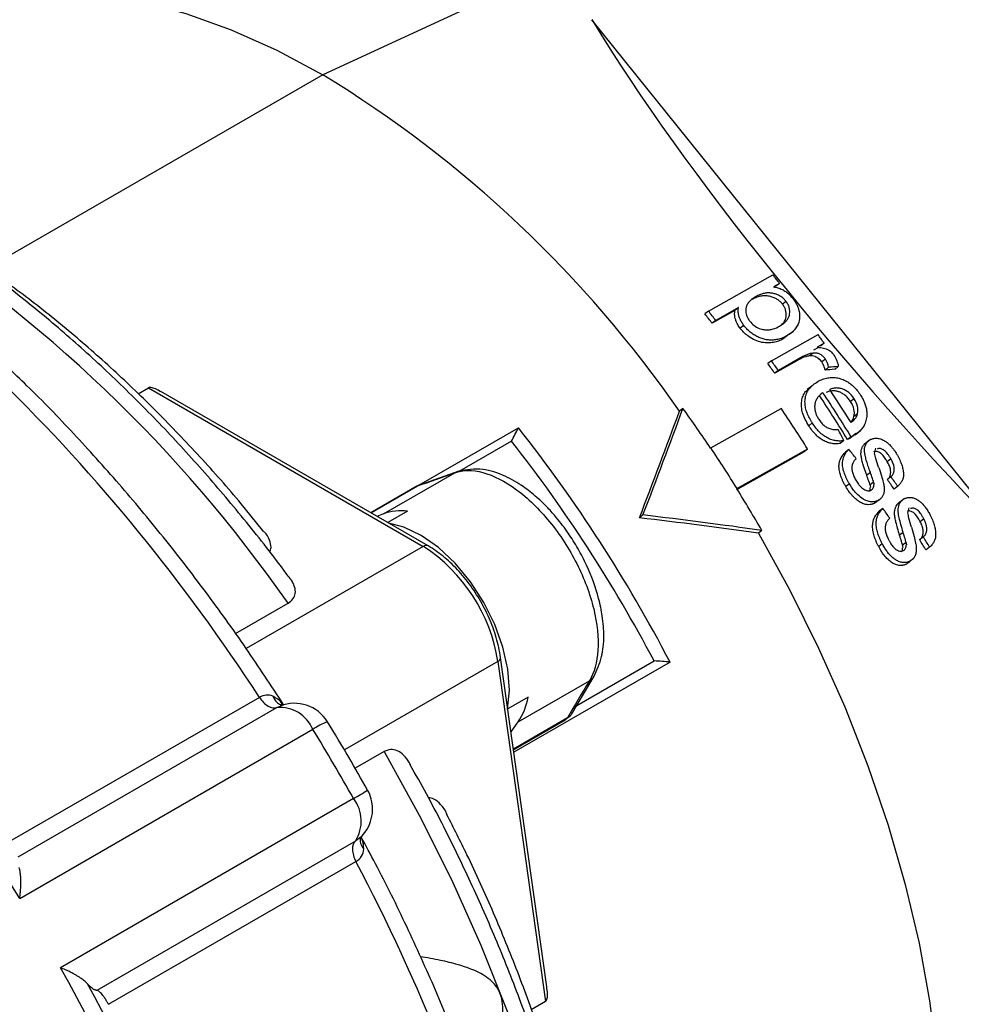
# Model space of a CAD drawing. Header units: inches. Extents: x 0 to 44.2, y 0 to 34.
# Tile 14 of 16: x 36.6 to 38.6, y 28.9 to 30.9. Entities that reach past the tile are written whole.
import ezdxf

# ---------------------------------------------------------------- set-up
doc = ezdxf.new("R2010")
doc.units = ezdxf.units.IN
doc.header["$LTSCALE"] = 4
doc.header["$MEASUREMENT"] = 0

msp = doc.modelspace()

# ---------------------------------------------------------------- linework, layer by layer
for p, q in [((37.6777, 30.9961), (37.2601, 30.8033)), ((38.6569, 29.855), (37.805, 30.9148)), ((37.2601, 30.8033), (36.5795, 30.4103)), ((38.1853, 30.3804), (38.173, 30.3735)), ((38.1853, 30.3804), (38.178, 30.3746)), ((38.1021, 30.3313), (38.0562, 30.3055)), ((38.1021, 30.3313), (38.0948, 30.3255)), ((38.1986, 30.344), (38.1914, 30.3382)), ((38.0413, 30.3243), (38.034, 30.3184)), ((38.0948, 30.3255), (38.0489, 30.2997)), ((38.0562, 30.3055), (38.0489, 30.2997)), ((38.113, 30.2952), (38.1057, 30.2894)), ((38.1688, 30.2237), (38.2632, 30.2768)), ((38.205, 30.2772), (38.1927, 30.2681)), ((38.1999, 30.2739), (38.1927, 30.2681)), ((38.205, 30.2772), (38.2133, 30.2838)), ((38.2639, 30.2508), (38.2542, 30.2454)), ((38.2757, 30.2592), (38.2614, 30.2511)), ((38.2757, 30.2592), (38.2685, 30.2534)), ((38.2321, 30.232), (38.1827, 30.2042)), ((38.2321, 30.232), (38.2249, 30.2262)), ((38.2531, 30.2391), (38.2459, 30.2334)), ((38.1688, 30.2237), (38.1616, 30.218)), ((38.2249, 30.2262), (38.1755, 30.1984)), ((38.2782, 30.227), (38.271, 30.2212)), ((38.3043, 30.212), (38.2971, 30.2062)), ((38.1827, 30.2042), (38.1755, 30.1984)), ((38.2847, 30.2105), (38.2775, 30.2048)), ((38.2497, 30.1718), (38.2414, 30.1652)), ((36.886, 30.1568), (36.907, 30.1689)), ((36.907, 30.1689), (37.4638, 29.8474)), ((37.4736, 29.8484), (36.9322, 30.161)), ((38.3364, 30.1467), (38.3292, 30.141)), ((37.9897, 30.1272), (37.9825, 30.1214)), ((38.046, 30.047), (38.1888, 30.1272)), ((38.3432, 30.1163), (38.336, 30.1105)), ((38.2515, 30.0977), (38.2444, 30.0919)), ((37.455, 29.9714), (37.6564, 30.0877)), ((38.3395, 30.0764), (38.3275, 30.066)), ((38.3348, 30.0717), (38.3304, 30.0695)), ((38.3384, 30.0738), (38.3485, 30.0819)), ((37.6425, 30.0609), (37.537, 30)), ((38.3154, 30.0618), (38.3082, 30.056)), ((38.3304, 30.0695), (38.3232, 30.0638)), ((38.3276, 30.066), (38.3232, 30.0638)), ((38.3641, 30.0597), (38.3565, 30.0536)), ((38.3691, 30.0637), (38.3644, 30.06)), ((38.0455, 30.0467), (38.046, 30.047)), ((38.2421, 30.0448), (38.0993, 29.9646)), ((38.2349, 30.0391), (38.0996, 29.963)), ((38.2421, 30.0448), (38.2349, 30.0391)), ((38.3259, 30.0441), (38.3187, 30.0383)), ((38.4108, 30.0248), (38.4036, 30.019)), ((37.3829, 29.9133), (37.5275, 29.9968)), ((37.5357, 29.9999), (37.4582, 29.9724)), ((37.5359, 29.9993), (37.5275, 29.9968)), ((38.3692, 29.9974), (38.362, 29.9916)), ((38.3268, 29.9744), (38.3195, 29.9686)), ((38.3759, 29.9779), (38.3686, 29.9721)), ((38.4109, 29.9889), (38.4037, 29.9831)), ((37.4504, 29.9692), (37.3574, 29.9155)), ((37.3575, 29.9154), (37.4522, 29.97)), ((37.4504, 29.9692), (37.4522, 29.97)), ((38.0993, 29.9646), (38.0988, 29.9642)), ((38.4247, 29.9692), (38.4174, 29.9634)), ((38.385, 29.9407), (38.3778, 29.9349)), ((38.3838, 29.9396), (38.3883, 29.9432)), ((38.3913, 29.9456), (38.3926, 29.9467)), ((38.4324, 29.9395), (38.4248, 29.9335)), ((38.4377, 29.9438), (38.4324, 29.9396)), ((37.3829, 29.9133), (37.3699, 29.9082)), ((37.432, 29.9189), (37.3917, 29.8957)), ((38.3947, 29.9243), (38.3874, 29.9185)), ((37.9086, 29.9111), (37.9014, 29.9054)), ((38.4775, 29.9032), (38.4702, 29.8974)), ((38.1496, 29.8798), (38.1425, 29.8741)), ((38.4358, 29.8758), (38.4285, 29.87)), ((38.3934, 29.8528), (38.3861, 29.847)), ((38.4415, 29.8556), (38.4342, 29.8497)), ((38.4765, 29.8664), (38.4691, 29.8606)), ((37.4638, 29.8474), (37.1052, 29.6404)), ((38.4893, 29.8461), (38.482, 29.8402)), ((38.4495, 29.8174), (38.4422, 29.8116)), ((38.4499, 29.8176), (38.456, 29.8226)), ((37.0834, 29.6708), (37.1899, 29.7323)), ((37.6145, 29.6143), (37.3039, 29.4349)), ((37.6145, 29.6143), (37.7113, 28.9252)), ((37.714, 28.9549), (37.6203, 29.6221)), ((37.9635, 29.6129), (37.6473, 29.4303)), ((37.7748, 29.5252), (37.9311, 29.6155)), ((37.6556, 29.4918), (37.8001, 29.5753)), ((37.7646, 29.508), (37.8096, 29.5847)), ((37.1318, 29.5414), (36.6306, 29.2521)), ((37.6759, 29.5417), (37.6349, 29.5181)), ((36.6433, 29.2185), (37.1672, 29.5209)), ((37.1672, 29.5209), (37.1738, 29.5235)), ((37.1738, 29.5235), (37.1775, 29.525)), ((37.7561, 29.5002), (37.6463, 29.4368)), ((37.6465, 29.4354), (37.7517, 29.4961)), ((36.6463, 29.1339), (37.24, 29.4767)), ((37.6414, 29.4717), (37.6556, 29.4918)), ((37.3844, 29.4316), (37.3256, 29.3977)), ((37.3224, 29.3364), (36.7287, 28.9936)), ((37.333, 29.2557), (37.3262, 29.2502)), ((37.336, 29.2582), (37.333, 29.2557)), ((37.3262, 29.2502), (36.8023, 28.9477)), ((36.8261, 28.9194), (37.3272, 29.2087)), ((37.7113, 28.9252), (37.6824, 28.9085))]:
    msp.add_line(p, q)
at = {"flags": 128}
for points in [[(36.3743, 30.891), (36.4122, 30.9111), (36.483, 30.94), (36.5582, 30.9601), (36.6372, 30.9714), (36.7196, 30.9738), (36.8051, 30.9672), (36.893, 30.9517), (36.983, 30.9274), (37.0745, 30.8944), (37.1671, 30.853), (37.2601, 30.8033)], [(38.0413, 30.3243), (38.1145, 30.3654), (38.1717, 30.3975)], [(37.6342, 29.5176), (37.638, 29.556), (37.6349, 29.5985), (37.6249, 29.6435), (37.6086, 29.6891), (37.5864, 29.7338), (37.5594, 29.7756), (37.5283, 29.8132), (37.4946, 29.845), (37.4595, 29.8698), (37.4242, 29.8866), (37.394, 29.8943)], [(38.1425, 29.8741), (38.2061, 29.7589), (38.2645, 29.6414), (38.3173, 29.5223), (38.3643, 29.4024), (38.4052, 29.2822), (38.4397, 29.1624), (38.4678, 29.0436), (38.4892, 28.9266), (38.5038, 28.812), (38.5115, 28.7004), (38.5123, 28.5924), (38.5061, 28.4887), (38.4931, 28.3897), (38.4733, 28.2961), (38.4468, 28.2083), (38.4137, 28.1269), (38.3743, 28.0523), (38.3287, 27.9848), (38.2772, 27.925), (38.22, 27.8731), (38.1576, 27.8293), (38.1458, 27.8223)], [(37.7561, 29.5002), (37.7521, 29.4964), (37.7517, 29.4961)], [(37.3844, 29.4316), (37.4553, 29.303), (37.5207, 29.1721), (37.5802, 29.0395), (37.6337, 28.9058), (37.6807, 28.7718), (37.7211, 28.638), (37.7547, 28.5051), (37.7813, 28.3738), (37.8008, 28.2448), (37.8131, 28.1186), (37.8181, 27.996), (37.8158, 27.8774), (37.8062, 27.7635), (37.7893, 27.6549), (37.7653, 27.5521), (37.7519, 27.5068)]]:
    msp.add_lwpolyline(points, dxfattribs=at)
for centre, radius, start, end in [((36.0088, 28.7539), 2.4012, 34.7168, 58.5915), ((34.8468, 28.0984), 2.8565, 34.89, 57.7738), ((35.9547, 28.6239), 2.8392, 38.2191, 38.6609), ((35.8105, 28.5404), 2.847, 38.1651, 38.6476), ((35.7944, 28.531), 2.8748, 38.1165, 38.5943), ((35.8704, 28.5603), 2.9448, 35.2339, 35.6547), ((35.7705, 28.5025), 2.9428, 35.1896, 35.6571), ((35.7547, 28.4934), 2.9701, 35.1688, 35.632), ((33.9553, 27.482), 3.7857, 32.9565, 45.543), ((35.7727, 28.4986), 2.9924, 31.5354, 33.5684), ((35.757, 28.4896), 3.0196, 31.5477, 33.5623), ((35.7756, 28.5005), 3.0131, 32.0266, 33.5381), ((35.5252, 28.3591), 3.0331, 33.8067, 35.6564), ((35.6676, 28.4383), 3.0346, 31.965, 33.8187), ((35.2768, 28.2121), 3.0299, 27.5373, 38.2464), ((35.2816, 28.2149), 2.9969, 27.8618, 38.0225), ((35.4937, 28.3379), 3.0717, 31.9762, 33.8075), ((33.2885, 27.0962), 3.9277, 31.251, 47.2485), ((37.4701, 29.9351), 0.0394, 111.389, 119.9973), ((35.4759, 28.3268), 3.092, 30.1508, 31.9769), ((37.4186, 29.8181), 0.1017, 82.4331, 110.5335), ((37.4695, 29.8393), 0.0099, 65.7071, 125.6173), ((37.2798, 29.5631), 0.3387, 8.6931, 57.0905), ((33.1433, 26.9808), 3.8057, 14.2003, 45.1329), ((37.6114, 29.6226), 0.00894, 290.5322, 356.6971), ((37.5465, 29.5655), 0.1317, 325.9588, 349.5982), ((37.1731, 29.4486), 0.0726, 22.7611, 94.7007), ((37.2025, 29.4508), 0.0787, 31.5239, 111.5251), ((37.3198, 29.3588), 0.1423, 110.6351, 124.0909), ((33.5941, 27.2404), 4.2771, 29.3442, 31.5235), ((37.1365, 29.6764), 0.3875, 298.6659, 303.5888), ((37.2823, 29.315), 0.0787, 0, 29.3444), ((37.263, 29.2906), 0.075, 327.415, 37.6333), ((37.2823, 29.315), 0.0787, 310.5468, 0), ((33.9349, 27.413), 3.8382, 15.4232, 27.8943), ((33.2656, 27.0276), 3.9822, 13.7335, 29.584), ((33.3193, 27.0578), 3.9526, 14.5365, 28.781)]:
    msp.add_arc(centre, radius, start, end)
for centre, major_axis, ratio, start_param, end_param in [((38.7286, 30.2515), (-1.081, 1.1806), 0.202685, 0.80195, 1.723826), ((36.4578, 29.4675), (4.6092, 0.5928), 0.118904, 1.143393, 1.148028), ((36.469, 29.4687), (4.567, 0.5874), 0.118904, 1.143733, 1.14841), ((37.0962, 29.2621), (1.2073, 2.6893), 0.168171, 5.028601, 5.112032), ((37.0962, 29.2621), (1.218, 2.7132), 0.168171, 5.028601, 5.111295), ((37.4958, 29.4674), (-0.6475, 1.6465), 0.559793, 4.856, 4.870273), ((37.4512, 29.4988), (-1.1661, 1.3447), 0.574318, 4.608135, 4.621741), ((37.5504, 29.2707), (0.8325, 2.4529), 0.224511, 5.104781, 5.109161), ((37.5694, 29.4558), (-0.2082, 1.8562), 0.481216, 4.969991, 4.975951), ((37.5572, 29.472), (-0.3844, 1.7705), 0.519436, 4.9055, 4.915999), ((40.5542, 31.7013), (3.5598, 1.8176), 0.071447, 3.619085, 3.660564), ((37.5348, 29.4654), (-0.4291, 1.734), 0.528396, 4.873491, 4.888037), ((37.535, 29.465), (-0.433, 1.7498), 0.528396, 4.87442, 4.888833), ((37.4901, 29.5161), (-1.1095, 1.3567), 0.576611, 4.574588, 4.588339), ((37.49, 29.5162), (-1.1197, 1.369), 0.576611, 4.575658, 4.589283), ((37.4359, 29.49), (-1.1676, 1.3464), 0.574318, 4.529474, 4.543185), ((37.6727, 29.3439), (0.8243, 2.4286), 0.224511, 5.025238, 5.029651), ((37.6078, 29.4782), (-0.2075, 1.8504), 0.481216, 4.890588, 4.896598), ((37.0962, 29.2621), (3.0346, -0.1751), 0.234127, 1.232325, 1.315755), ((37.0962, 29.2621), (3.0616, -0.1767), 0.234127, 1.233062, 1.315755), ((37.5844, 29.4878), (-0.3835, 1.7666), 0.519436, 4.826072, 4.836672), ((37.5592, 29.4791), (-0.4321, 1.7464), 0.528396, 4.794988, 4.809543), ((37.5591, 29.4795), (-0.4282, 1.7306), 0.528396, 4.793319, 4.80801), ((37.4772, 29.5086), (-1.1107, 1.3581), 0.576611, 4.494407, 4.508328), ((37.4771, 29.5088), (-1.1208, 1.3705), 0.576611, 4.49622, 4.51001), ((40.7467, 31.4036), (3.1078, 2.5149), 0.212338, 2.607286, 2.648766)]:
    msp.add_ellipse(centre, major_axis=major_axis, ratio=ratio, start_param=start_param, end_param=end_param)
for points, knots in [([(39.6887, 29.3088), (39.6889, 29.3215), (39.6896, 29.3682), (39.6844, 29.4522), (39.6731, 29.5602), (39.6553, 29.6706), (39.6316, 29.7825), (39.602, 29.8956), (39.5667, 30.0092), (39.5259, 30.1228), (39.4797, 30.2359), (39.4284, 30.348), (39.3723, 30.4585), (39.3116, 30.5669), (39.2466, 30.6727), (39.1775, 30.7754), (39.1048, 30.8745), (39.0288, 30.9695), (38.9498, 31.06), (38.8682, 31.1455), (38.7843, 31.2257), (38.6986, 31.3), (38.6115, 31.3683), (38.5232, 31.4301), (38.4344, 31.4852), (38.3452, 31.5331), (38.2562, 31.5738), (38.1678, 31.6068), (38.0804, 31.6321), (37.9945, 31.6495), (37.9105, 31.6588), (37.829, 31.66), (37.7502, 31.6532), (37.6748, 31.6383), (37.603, 31.6155), (37.5353, 31.585), (37.472, 31.547), (37.4133, 31.5018), (37.3593, 31.4496), (37.311, 31.39), (37.2784, 31.3435), (37.2636, 31.3151), (37.2614, 31.3108)], [0, 0, 0, 0, 0.009787, 0.035888, 0.061982, 0.088067, 0.114141, 0.140203, 0.166255, 0.192297, 0.218332, 0.244361, 0.270385, 0.296408, 0.322431, 0.348456, 0.374484, 0.400518, 0.426559, 0.45261, 0.478672, 0.504747, 0.530837, 0.556942, 0.583062, 0.609195, 0.635336, 0.661475, 0.687598, 0.713686, 0.739714, 0.765656, 0.791485, 0.817185, 0.842753, 0.86821, 0.893595, 0.918959, 0.944344, 0.9698, 0.995364, 1, 1, 1, 1]), ([(37.1938, 29.7822), (37.1913, 29.7857), (37.1627, 29.8249), (37.1057, 29.8972), (37.0218, 29.9971), (36.9348, 30.092), (36.8454, 30.1818), (36.7539, 30.266), (36.6606, 30.3444), (36.5658, 30.4165), (36.4701, 30.4822), (36.3736, 30.5409), (36.2768, 30.5926), (36.1819, 30.6361), (36.1171, 30.6611), (36.0845, 30.6722), (36.0821, 30.673)], [0, 0, 0, 0, 0.007974, 0.090256, 0.172574, 0.254928, 0.337325, 0.419771, 0.502272, 0.584833, 0.667454, 0.750132, 0.832858, 0.915615, 0.99384, 1, 1, 1, 1]), ([(37.141, 29.8766), (37.1257, 29.8957), (37.0837, 29.9484), (37.0115, 30.0298), (36.9251, 30.1205), (36.8362, 30.2058), (36.7455, 30.2853), (36.6532, 30.3588), (36.5596, 30.4254), (36.4896, 30.4715), (36.4509, 30.493), (36.4438, 30.4969)], [0, 0, 0, 0, 0.0729111, 0.2009819, 0.3291174, 0.4573296, 0.585629, 0.7140237, 0.842518, 0.9711104, 1, 1, 1, 1]), ([(38.173, 30.3735), (38.1745, 30.3732), (38.1775, 30.3727), (38.1819, 30.3714), (38.1876, 30.3695), (38.1942, 30.3663), (38.2012, 30.3614), (38.2073, 30.3556), (38.2108, 30.3513), (38.2126, 30.3491)], [0, 0, 0, 0, 0.103721, 0.203329, 0.299416, 0.487406, 0.66147, 0.821091, 1, 1, 1, 1]), ([(38.1375, 30.3537), (38.1359, 30.3528), (38.1328, 30.3509), (38.1285, 30.3478), (38.1249, 30.3445), (38.1212, 30.3402), (38.1182, 30.3347), (38.1169, 30.3281), (38.1171, 30.3218), (38.1184, 30.3158), (38.1209, 30.3097), (38.1236, 30.3059), (38.125, 30.3039)], [0, 0, 0, 0, 0.099416, 0.194219, 0.284329, 0.369876, 0.501358, 0.621088, 0.716344, 0.808821, 0.90195, 1, 1, 1, 1]), ([(38.1914, 30.3382), (38.1906, 30.3391), (38.1891, 30.341), (38.1865, 30.3435), (38.1838, 30.3459), (38.1808, 30.348), (38.1776, 30.3498), (38.1741, 30.3514), (38.1705, 30.3528), (38.165, 30.3545), (38.1575, 30.3556), (38.1483, 30.3549), (38.139, 30.3524), (38.1333, 30.3495), (38.1302, 30.3479)], [0, 0, 0, 0, 0.047994, 0.095183, 0.142214, 0.189741, 0.238399, 0.288779, 0.341415, 0.396774, 0.52712, 0.667523, 0.823742, 1, 1, 1, 1]), ([(38.1986, 30.344), (38.1979, 30.3449), (38.1964, 30.3468), (38.1938, 30.3493), (38.1911, 30.3516), (38.1881, 30.3537), (38.185, 30.3555), (38.1817, 30.3571), (38.1782, 30.3585), (38.1733, 30.36), (38.1671, 30.3612), (38.1596, 30.3612), (38.1521, 30.3599), (38.1446, 30.3574), (38.1399, 30.355), (38.1375, 30.3537)], [0, 0, 0, 0, 0.047818, 0.094657, 0.141159, 0.187952, 0.235634, 0.284747, 0.335769, 0.389109, 0.495843, 0.607665, 0.727586, 0.857886, 1, 1, 1, 1]), ([(38.113, 30.2952), (38.1122, 30.2962), (38.1107, 30.2983), (38.1086, 30.3015), (38.1068, 30.3047), (38.1053, 30.3079), (38.1036, 30.3121), (38.1022, 30.3178), (38.1013, 30.3247), (38.1018, 30.3292), (38.1021, 30.3313)], [0, 0, 0, 0, 0.090982, 0.181001, 0.270451, 0.359829, 0.438238, 0.611014, 0.815205, 1, 1, 1, 1]), ([(38.1852, 30.2938), (38.1867, 30.2946), (38.1896, 30.2963), (38.1938, 30.2994), (38.1979, 30.3031), (38.2015, 30.3074), (38.2044, 30.3125), (38.206, 30.3185), (38.2063, 30.3248), (38.2053, 30.3313), (38.2028, 30.3379), (38.2001, 30.3419), (38.1986, 30.344)], [0, 0, 0, 0, 0.087442, 0.182083, 0.28164, 0.384136, 0.488404, 0.594823, 0.69962, 0.799203, 0.897574, 1, 1, 1, 1]), ([(38.1883, 30.2964), (38.19, 30.2976), (38.1941, 30.3005), (38.1973, 30.307), (38.1993, 30.3157), (38.1986, 30.3243), (38.1953, 30.3326), (38.1927, 30.3363), (38.1914, 30.3382)], [0, 0, 0, 0, 0.149497, 0.351515, 0.497618, 0.755063, 0.876392, 1, 1, 1, 1]), ([(38.2126, 30.3491), (38.2136, 30.3477), (38.2155, 30.3451), (38.218, 30.3412), (38.22, 30.3375), (38.2216, 30.3341), (38.2229, 30.3309), (38.2239, 30.3279), (38.2246, 30.3252), (38.2252, 30.3227), (38.2261, 30.3171), (38.2263, 30.307), (38.2224, 30.2956), (38.2158, 30.2863), (38.2086, 30.2793), (38.2029, 30.2757), (38.1999, 30.2739)], [0, 0, 0, 0, 0.048303, 0.092551, 0.133196, 0.1706, 0.205043, 0.236726, 0.265785, 0.292297, 0.316297, 0.446466, 0.62512, 0.747996, 0.872239, 1, 1, 1, 1]), ([(38.1057, 30.2894), (38.1048, 30.2906), (38.103, 30.2931), (38.1006, 30.2969), (38.0983, 30.3013), (38.0963, 30.3064), (38.0948, 30.3125), (38.0941, 30.319), (38.0946, 30.3233), (38.0948, 30.3255)], [0, 0, 0, 0, 0.109879, 0.21608, 0.319515, 0.468114, 0.622928, 0.814951, 1, 1, 1, 1]), ([(38.1999, 30.2739), (38.1984, 30.2731), (38.1955, 30.2715), (38.1908, 30.2695), (38.1862, 30.268), (38.1816, 30.2668), (38.1769, 30.266), (38.1722, 30.2656), (38.1675, 30.2654), (38.1629, 30.2657), (38.1584, 30.2663), (38.1541, 30.2672), (38.1498, 30.2684), (38.1456, 30.27), (38.1401, 30.2724), (38.1334, 30.2763), (38.1258, 30.2817), (38.1188, 30.288), (38.1149, 30.2928), (38.113, 30.2952)], [0, 0, 0, 0, 0.061852, 0.12117, 0.178235, 0.233326, 0.286718, 0.338683, 0.389377, 0.438004, 0.48463, 0.52961, 0.573293, 0.616012, 0.658085, 0.745402, 0.830505, 0.914637, 1, 1, 1, 1]), ([(38.125, 30.3039), (38.1275, 30.3007), (38.1304, 30.2977), (38.1369, 30.2927), (38.1405, 30.2907), (38.146, 30.2886), (38.1478, 30.288), (38.1506, 30.2872), (38.1517, 30.2869), (38.1546, 30.2864), (38.1563, 30.2862), (38.1602, 30.2861), (38.1625, 30.2861), (38.1674, 30.2868), (38.1698, 30.2874), (38.1768, 30.2895), (38.1813, 30.2915), (38.1852, 30.2938)], [0, 0, 0, 0, 0.25, 0.25, 0.5, 0.5, 0.625, 0.625, 0.6875, 0.6875, 0.75, 0.75, 0.8125, 0.8125, 0.875, 0.875, 1, 1, 1, 1]), ([(38.1927, 30.2681), (38.1912, 30.2673), (38.1881, 30.2656), (38.1833, 30.2636), (38.1784, 30.262), (38.1733, 30.2608), (38.168, 30.26), (38.1601, 30.2595), (38.1494, 30.2603), (38.1357, 30.2648), (38.1248, 30.2712), (38.1165, 30.2777), (38.1107, 30.2832), (38.1074, 30.2873), (38.1057, 30.2894)], [0, 0, 0, 0, 0.063503, 0.125157, 0.185211, 0.243933, 0.305726, 0.366483, 0.504518, 0.640881, 0.780953, 0.854471, 0.92701, 1, 1, 1, 1]), ([(38.2614, 30.2511), (38.2637, 30.2509), (38.2681, 30.2506), (38.2743, 30.2495), (38.2797, 30.248), (38.2844, 30.2457), (38.2885, 30.2428), (38.2923, 30.2394), (38.2943, 30.2366), (38.2954, 30.2351)], [0, 0, 0, 0, 0.192201, 0.363152, 0.510454, 0.634219, 0.751663, 0.872113, 1, 1, 1, 1]), ([(38.2459, 30.2334), (38.2433, 30.233), (38.2407, 30.2325), (38.2382, 30.2318), (38.2335, 30.2304), (38.2291, 30.2285), (38.2249, 30.2262)], [0, 0, 0, 0, 0.0250716, 0.0250716, 0.0250716, 0.07299135, 0.07299135, 0.07299135, 0.07299135]), ([(38.271, 30.2212), (38.2692, 30.2238), (38.2672, 30.226), (38.2648, 30.2279), (38.2635, 30.2288), (38.2624, 30.2296), (38.2613, 30.2302), (38.2607, 30.2305), (38.2602, 30.2308), (38.2597, 30.231), (38.2592, 30.2313), (38.2586, 30.2315), (38.2582, 30.2317), (38.2579, 30.2318), (38.2577, 30.2319), (38.2575, 30.232), (38.2556, 30.2327), (38.2536, 30.2332), (38.2517, 30.2334), (38.2497, 30.2337), (38.2478, 30.2336), (38.2459, 30.2334)], [0, 0, 0, 0, 0.0234641, 0.0234641, 0.0234641, 0.0355034, 0.0355034, 0.0355034, 0.0413843, 0.0413843, 0.0413843, 0.0484491, 0.0484491, 0.0484491, 0.0523221, 0.0523221, 0.0523221, 0.0865631, 0.0865631, 0.0865631, 0.1229628, 0.1229628, 0.1229628, 0.1229628]), ([(38.2782, 30.227), (38.2775, 30.2278), (38.2763, 30.2295), (38.2742, 30.2318), (38.2719, 30.2338), (38.2694, 30.2355), (38.2668, 30.2369), (38.2641, 30.2381), (38.2613, 30.2388), (38.2586, 30.2393), (38.2558, 30.2394), (38.254, 30.2392), (38.2531, 30.2391)], [0, 0, 0, 0, 0.10156, 0.199649, 0.296114, 0.392808, 0.491474, 0.590642, 0.689557, 0.789812, 0.892868, 1, 1, 1, 1]), ([(37.1802, 29.5274), (37.1554, 29.5654), (37.1046, 29.6431), (37.023, 29.7563), (36.9371, 29.8676), (36.8479, 29.9746), (36.7558, 30.0766), (36.6797, 30.1559), (36.6337, 30.1991), (36.62, 30.2119)], [0, 0, 0, 0, 0.149587, 0.306261, 0.462966, 0.619715, 0.776518, 0.933385, 1, 1, 1, 1]), ([(38.2775, 30.2048), (38.2771, 30.2069), (38.2766, 30.209), (38.2759, 30.2111), (38.2748, 30.2146), (38.2732, 30.218), (38.271, 30.2212)], [0, 0, 0, 0, 0.01798281, 0.01798281, 0.01798281, 0.04790076, 0.04790076, 0.04790076, 0.04790076]), ([(38.2515, 30.0977), (38.2505, 30.0993), (38.2484, 30.1027), (38.2456, 30.1077), (38.2432, 30.1128), (38.2411, 30.1179), (38.2394, 30.123), (38.2381, 30.128), (38.2372, 30.1331), (38.2366, 30.1401), (38.2372, 30.1495), (38.2405, 30.1596), (38.246, 30.1683), (38.2533, 30.1756), (38.2594, 30.1794), (38.2627, 30.1814)], [0, 0, 0, 0, 0.052535, 0.103905, 0.154264, 0.203816, 0.252819, 0.301589, 0.350499, 0.399969, 0.510498, 0.63837, 0.74601, 0.865284, 1, 1, 1, 1]), ([(38.2627, 30.1814), (38.2643, 30.1823), (38.2676, 30.1841), (38.2726, 30.1862), (38.2776, 30.1878), (38.2827, 30.189), (38.2878, 30.1897), (38.293, 30.19), (38.2982, 30.1896), (38.3035, 30.1888), (38.3088, 30.1874), (38.3148, 30.1852), (38.3216, 30.1819), (38.329, 30.177), (38.3362, 30.1708), (38.3432, 30.1632), (38.3473, 30.1573), (38.3494, 30.1542)], [0, 0, 0, 0, 0.064473, 0.126673, 0.186754, 0.244919, 0.301429, 0.356602, 0.410824, 0.464539, 0.518251, 0.571967, 0.649106, 0.728433, 0.81179, 0.901454, 1, 1, 1, 1]), ([(36.932, 30.1605), (36.9285, 30.1627), (36.9224, 30.1665), (36.9143, 30.1693), (36.9097, 30.1696), (36.9079, 30.1693), (36.9073, 30.169), (36.907, 30.1689)], [0, 0, 0, 0, 0.460305, 0.79164, 0.90635, 0.95484, 1, 1, 1, 1]), ([(38.2444, 30.0919), (38.2395, 30.1005), (38.2324, 30.1131), (38.2294, 30.1304), (38.2297, 30.1421), (38.2328, 30.1524), (38.2369, 30.1607), (38.2414, 30.164), (38.2431, 30.1653)], [0, 0, 0, 0, 0.321305, 0.468782, 0.616954, 0.758097, 0.904822, 1, 1, 1, 1]), ([(38.2732, 30.159), (38.272, 30.1581), (38.2696, 30.1564), (38.2664, 30.1536), (38.2636, 30.1507), (38.2614, 30.1476), (38.2596, 30.1444), (38.2582, 30.1412), (38.2572, 30.1378), (38.2566, 30.1344), (38.2563, 30.13), (38.2567, 30.1244), (38.2583, 30.1178), (38.2609, 30.1113), (38.2634, 30.1071), (38.2647, 30.105)], [0, 0, 0, 0, 0.083968, 0.162175, 0.235222, 0.303743, 0.3684, 0.429878, 0.488873, 0.546068, 0.601197, 0.702172, 0.800067, 0.898345, 1, 1, 1, 1]), ([(38.3292, 30.141), (38.3283, 30.1422), (38.3267, 30.1447), (38.3239, 30.148), (38.321, 30.1511), (38.3178, 30.1538), (38.3145, 30.1562), (38.3101, 30.1588), (38.3045, 30.1612), (38.297, 30.1628), (38.2884, 30.1627), (38.2828, 30.1606), (38.2799, 30.1595)], [0, 0, 0, 0, 0.07032, 0.13812, 0.204144, 0.2692, 0.334127, 0.399773, 0.519491, 0.638501, 0.81104, 1, 1, 1, 1]), ([(38.3364, 30.1467), (38.3356, 30.1479), (38.334, 30.1503), (38.3313, 30.1536), (38.3284, 30.1566), (38.3254, 30.1593), (38.3222, 30.1616), (38.3189, 30.1636), (38.3154, 30.1653), (38.3118, 30.1667), (38.3082, 30.1677), (38.3046, 30.1683), (38.301, 30.1685), (38.2975, 30.1683), (38.294, 30.1677), (38.2905, 30.1667), (38.2882, 30.1657), (38.2871, 30.1652)], [0, 0, 0, 0, 0.068314, 0.134153, 0.1982, 0.261187, 0.323873, 0.387018, 0.451358, 0.517107, 0.582504, 0.647943, 0.714161, 0.78186, 0.851688, 0.92423, 1, 1, 1, 1]), ([(38.3494, 30.1542), (38.3504, 30.1527), (38.3522, 30.1497), (38.3546, 30.1452), (38.3567, 30.1407), (38.3584, 30.1364), (38.3597, 30.1322), (38.3607, 30.128), (38.3615, 30.124), (38.3619, 30.12), (38.3622, 30.1136), (38.3613, 30.1047), (38.3579, 30.0944), (38.3521, 30.0855), (38.3444, 30.0777), (38.338, 30.0738), (38.3347, 30.0718)], [0, 0, 0, 0, 0.048638, 0.094984, 0.139345, 0.182021, 0.223301, 0.26346, 0.302749, 0.341399, 0.379613, 0.496054, 0.613325, 0.734004, 0.862032, 1, 1, 1, 1]), ([(38.336, 30.1105), (38.337, 30.1152), (38.3371, 30.1204), (38.3347, 30.1309), (38.3323, 30.1361), (38.3292, 30.141)], [0, 0, 0, 0, 0.5, 0.5, 1, 1, 1, 1]), ([(38.3432, 30.1163), (38.3442, 30.121), (38.3442, 30.1262), (38.3418, 30.1367), (38.3395, 30.1419), (38.3364, 30.1467)], [0, 0, 0, 0, 0.5, 0.5, 1, 1, 1, 1]), ([(38.3301, 30.0984), (38.3323, 30.1), (38.3345, 30.1018), (38.3364, 30.1039), (38.3375, 30.1051), (38.3386, 30.1064), (38.3395, 30.1077), (38.3411, 30.1101), (38.3424, 30.1128), (38.3431, 30.1158), (38.3432, 30.1159), (38.3432, 30.1161), (38.3432, 30.1163)], [-0.07351789, -0.07351789, -0.07351789, -0.07351789, -0.04601034, -0.04601034, -0.04601034, -0.02966931, -0.02966931, -0.02966931, -0.00154808, -0.00154808, -0.00154808, 0, 0, 0, 0]), ([(38.3082, 30.056), (38.3066, 30.0558), (38.3035, 30.0553), (38.2988, 30.0552), (38.2941, 30.0555), (38.2894, 30.0562), (38.2848, 30.0574), (38.2803, 30.059), (38.2743, 30.0617), (38.2671, 30.0662), (38.2589, 30.0733), (38.2512, 30.0819), (38.2467, 30.0885), (38.2444, 30.0919)], [0, 0, 0, 0, 0.071748, 0.140906, 0.207928, 0.273314, 0.337601, 0.401354, 0.465152, 0.590164, 0.718198, 0.853584, 1, 1, 1, 1]), ([(38.3154, 30.0618), (38.3138, 30.0615), (38.3109, 30.0611), (38.3064, 30.0609), (38.3021, 30.0611), (38.2978, 30.0617), (38.2916, 30.0631), (38.2836, 30.0662), (38.2741, 30.072), (38.2656, 30.0795), (38.258, 30.0881), (38.2537, 30.0944), (38.2515, 30.0977)], [0, 0, 0, 0, 0.069119, 0.134663, 0.197128, 0.257003, 0.314757, 0.457244, 0.594138, 0.727958, 0.862586, 1, 1, 1, 1]), ([(38.2647, 30.105), (38.2655, 30.1037), (38.2672, 30.1012), (38.2701, 30.0977), (38.2731, 30.0946), (38.2763, 30.0919), (38.2796, 30.0895), (38.2832, 30.0876), (38.287, 30.086), (38.291, 30.0849), (38.2952, 30.0843), (38.2997, 30.084), (38.3027, 30.0841), (38.3043, 30.0842)], [0, 0, 0, 0, 0.090547, 0.177266, 0.261187, 0.343474, 0.425391, 0.508358, 0.594601, 0.685722, 0.782979, 0.887441, 1, 1, 1, 1]), ([(38.3296, 30.0992), (38.3304, 30.0999), (38.3336, 30.1027), (38.335, 30.1071), (38.336, 30.1105)], [0, 0, 0, 0, 0.241312, 1, 1, 1, 1]), ([(38.362, 29.9916), (38.3603, 29.9966), (38.3576, 30.0044), (38.3539, 30.0153), (38.3517, 30.0237), (38.3503, 30.0315), (38.3501, 30.0385), (38.3511, 30.0447), (38.3534, 30.0502), (38.357, 30.0548), (38.3602, 30.0569), (38.3619, 30.058)], [0, 0, 0, 0, 0.20214, 0.314905, 0.436976, 0.540283, 0.626658, 0.72003, 0.810434, 0.902338, 1, 1, 1, 1]), ([(38.3692, 29.9974), (38.3678, 30.0014), (38.3652, 30.009), (38.3618, 30.0196), (38.3593, 30.0286), (38.3576, 30.0363), (38.3572, 30.043), (38.3581, 30.0494), (38.3604, 30.0552), (38.3639, 30.0603), (38.3673, 30.0625), (38.3691, 30.0637)], [0, 0, 0, 0, 0.161479, 0.306265, 0.427976, 0.523044, 0.612146, 0.702611, 0.797337, 0.895188, 1, 1, 1, 1]), ([(38.3691, 30.0637), (38.3709, 30.0647), (38.3728, 30.0655), (38.3759, 30.0663), (38.3769, 30.0664), (38.3791, 30.0667), (38.3801, 30.0667), (38.3836, 30.0666), (38.3867, 30.0661), (38.3924, 30.0644), (38.3953, 30.0631), (38.3981, 30.0614)], [0, 0, 0, 0, 0.25, 0.25, 0.375, 0.375, 0.5, 0.5, 0.75, 0.75, 1, 1, 1, 1]), ([(38.3981, 30.0614), (38.3989, 30.0609), (38.4006, 30.0598), (38.4032, 30.0578), (38.4058, 30.0555), (38.4085, 30.0529), (38.4112, 30.0501), (38.4136, 30.0473), (38.4164, 30.0439), (38.4196, 30.0393), (38.4219, 30.0356), (38.4231, 30.0336)], [0, 0, 0, 0, 0.081997, 0.169727, 0.263596, 0.363859, 0.470495, 0.563654, 0.663025, 0.81119, 1, 1, 1, 1]), ([(38.3195, 29.9686), (38.3185, 29.9705), (38.3164, 29.9741), (38.3137, 29.9796), (38.3113, 29.9848), (38.3094, 29.9899), (38.3071, 29.997), (38.3057, 30.004), (38.3056, 30.0105), (38.3062, 30.018), (38.3095, 30.0285), (38.3155, 30.0349), (38.3187, 30.0383)], [0, 0, 0, 0, 0.076335, 0.148419, 0.216502, 0.280881, 0.34191, 0.487218, 0.541383, 0.596205, 0.786376, 1, 1, 1, 1]), ([(38.3268, 29.9744), (38.3257, 29.9762), (38.3237, 29.9797), (38.3211, 29.985), (38.3187, 29.9902), (38.3167, 29.9953), (38.3145, 30.0021), (38.3127, 30.0108), (38.3129, 30.0223), (38.3168, 30.0344), (38.3227, 30.0407), (38.3259, 30.0441)], [0, 0, 0, 0, 0.073245, 0.143595, 0.211109, 0.275908, 0.338191, 0.471244, 0.601117, 0.786778, 1, 1, 1, 1]), ([(38.4036, 30.019), (38.4027, 30.0206), (38.4009, 30.0236), (38.398, 30.0278), (38.3952, 30.0313), (38.3924, 30.0343), (38.3894, 30.0367), (38.3862, 30.0386), (38.3826, 30.0398), (38.3789, 30.0402), (38.3768, 30.0393), (38.3758, 30.0389)], [0, 0, 0, 0, 0.138887, 0.263658, 0.375134, 0.477668, 0.569432, 0.67456, 0.776195, 0.889158, 1, 1, 1, 1]), ([(38.4108, 30.0248), (38.4097, 30.0266), (38.4076, 30.0302), (38.4042, 30.0349), (38.4009, 30.0388), (38.3975, 30.0419), (38.3942, 30.0439), (38.3911, 30.0452), (38.3881, 30.0458), (38.3853, 30.0457), (38.3838, 30.045), (38.383, 30.0447)], [0, 0, 0, 0, 0.161761, 0.306671, 0.435246, 0.549009, 0.651067, 0.74439, 0.831159, 0.914858, 1, 1, 1, 1]), ([(38.4231, 30.0336), (38.4242, 30.0317), (38.4262, 30.0281), (38.4288, 30.0228), (38.431, 30.0177), (38.4327, 30.0128), (38.4341, 30.0082), (38.4355, 30.0022), (38.4365, 29.995), (38.4361, 29.9871), (38.4338, 29.9803), (38.4299, 29.9743), (38.4265, 29.971), (38.4247, 29.9692)], [0, 0, 0, 0, 0.082313, 0.159226, 0.231269, 0.298962, 0.362815, 0.423005, 0.545855, 0.654421, 0.757858, 0.871502, 1, 1, 1, 1]), ([(38.3406, 30.025), (38.3398, 30.0242), (38.338, 30.0227), (38.3359, 30.0201), (38.3342, 30.0173), (38.333, 30.0144), (38.3321, 30.0113), (38.3317, 30.008), (38.3317, 30.0046), (38.3321, 30.0011), (38.3329, 29.9975), (38.3341, 29.9937), (38.3357, 29.9898), (38.3376, 29.9859), (38.339, 29.9832), (38.3398, 29.9819)], [0, 0, 0, 0, 0.087861, 0.169775, 0.246858, 0.32031, 0.391383, 0.461324, 0.531211, 0.601965, 0.674667, 0.750214, 0.829302, 0.912445, 1, 1, 1, 1]), ([(38.4037, 29.9831), (38.4043, 29.9836), (38.4056, 29.9848), (38.4071, 29.9867), (38.4084, 29.9889), (38.4094, 29.9911), (38.4102, 29.9941), (38.4106, 29.998), (38.4101, 30.0037), (38.408, 30.0109), (38.4051, 30.0162), (38.4036, 30.019)], [0, 0, 0, 0, 0.077536, 0.151395, 0.222426, 0.291577, 0.359879, 0.473898, 0.588596, 0.778193, 1, 1, 1, 1]), ([(38.4109, 29.9889), (38.4117, 29.9895), (38.4131, 29.9908), (38.4148, 29.9932), (38.4162, 29.9958), (38.4171, 29.9986), (38.4177, 30.0017), (38.4178, 30.005), (38.4174, 30.0085), (38.4165, 30.0123), (38.4151, 30.0163), (38.4132, 30.0205), (38.4117, 30.0233), (38.4108, 30.0248)], [0, 0, 0, 0, 0.090229, 0.175888, 0.258351, 0.339203, 0.420175, 0.502958, 0.588904, 0.679943, 0.777858, 0.884138, 1, 1, 1, 1]), ([(37.8096, 29.5847), (37.8155, 29.5971), (37.8265, 29.6205), (37.8305, 29.6634), (37.8275, 29.7038), (37.8175, 29.752), (37.8005, 29.7987), (37.7777, 29.8428), (37.7573, 29.8752), (37.7364, 29.9028), (37.7152, 29.9267), (37.6928, 29.9483), (37.6639, 29.9712), (37.6267, 29.9926), (37.5803, 30.0078), (37.5514, 30.0027), (37.5357, 29.9999)], [0, 0, 0, 0, 0.090451, 0.170092, 0.239046, 0.297871, 0.406259, 0.461986, 0.516543, 0.575064, 0.616321, 0.664078, 0.720335, 0.794741, 0.887822, 1, 1, 1, 1]), ([(38.386, 30.0077), (38.3879, 30.0019), (38.3913, 29.9918), (38.3951, 29.9788), (38.3973, 29.9691), (38.3976, 29.9614), (38.3966, 29.9546), (38.3941, 29.9488), (38.3902, 29.944), (38.3868, 29.9418), (38.385, 29.9407)], [0, 0, 0, 0, 0.232884, 0.40226, 0.516386, 0.614254, 0.707513, 0.800176, 0.896178, 1, 1, 1, 1]), ([(38.385, 29.9407), (38.3841, 29.9402), (38.3824, 29.9393), (38.3795, 29.9384), (38.3764, 29.9379), (38.372, 29.9376), (38.3646, 29.9385), (38.3543, 29.9429), (38.3452, 29.9503), (38.3379, 29.9581), (38.3321, 29.9655), (38.3286, 29.9714), (38.3268, 29.9744)], [0, 0, 0, 0, 0.048376, 0.096615, 0.145207, 0.194654, 0.304911, 0.47626, 0.654542, 0.748736, 0.873411, 1, 1, 1, 1]), ([(38.3398, 29.9819), (38.3406, 29.9805), (38.3423, 29.9777), (38.3452, 29.9734), (38.3485, 29.9693), (38.3521, 29.9658), (38.356, 29.963), (38.3601, 29.9611), (38.3642, 29.9601), (38.368, 29.9602), (38.3702, 29.9612), (38.3712, 29.9617)], [0, 0, 0, 0, 0.104742, 0.221087, 0.344585, 0.458994, 0.56419, 0.684638, 0.79369, 0.896749, 1, 1, 1, 1]), ([(38.3712, 29.9617), (38.3729, 29.9627), (38.3743, 29.9641), (38.376, 29.968), (38.3763, 29.9704), (38.3762, 29.9728)], [0, 0, 0, 0, 0.5, 0.5, 1, 1, 1, 1]), ([(38.3778, 29.9349), (38.3771, 29.9345), (38.3756, 29.9338), (38.3734, 29.933), (38.3698, 29.9321), (38.3645, 29.9317), (38.3572, 29.9329), (38.3491, 29.9362), (38.3409, 29.942), (38.3331, 29.9494), (38.3258, 29.9584), (38.3217, 29.9651), (38.3195, 29.9686)], [0, 0, 0, 0, 0.038872, 0.07746, 0.116014, 0.217168, 0.320219, 0.445445, 0.576803, 0.710906, 0.85079, 1, 1, 1, 1]), ([(38.3672, 29.959), (38.3676, 29.9596), (38.3684, 29.9611), (38.369, 29.9639), (38.369, 29.966), (38.369, 29.967)], [0, 0, 0, 0, 0.292976, 0.645802, 1, 1, 1, 1]), ([(38.3843, 29.94), (38.3837, 29.9394), (38.3824, 29.9381), (38.3802, 29.9364), (38.3786, 29.9354), (38.3778, 29.9349)], [0, 0, 0, 0, 0.318499, 0.651035, 1, 1, 1, 1]), ([(38.4285, 29.87), (38.427, 29.8748), (38.4244, 29.8836), (38.4213, 29.8955), (38.4194, 29.9038), (38.4185, 29.9096), (38.4182, 29.9146), (38.4186, 29.9204), (38.4202, 29.9263), (38.4228, 29.9312), (38.4262, 29.9352), (38.429, 29.9371), (38.4304, 29.938)], [0, 0, 0, 0, 0.191679, 0.345972, 0.463252, 0.518581, 0.570302, 0.661679, 0.751562, 0.833863, 0.915712, 1, 1, 1, 1]), ([(38.4358, 29.8758), (38.4342, 29.8811), (38.4313, 29.8909), (38.4277, 29.9047), (38.4251, 29.9174), (38.4259, 29.9278), (38.4289, 29.9352), (38.4326, 29.9404), (38.436, 29.9426), (38.4377, 29.9438)], [0, 0, 0, 0, 0.209936, 0.383225, 0.5446, 0.702002, 0.799401, 0.897404, 1, 1, 1, 1]), ([(38.4377, 29.9438), (38.4385, 29.9442), (38.44, 29.945), (38.4425, 29.9458), (38.445, 29.9464), (38.4485, 29.9468), (38.4534, 29.9464), (38.4597, 29.9447), (38.4639, 29.9423), (38.4661, 29.941)], [0, 0, 0, 0, 0.0949806, 0.1876235, 0.2786853, 0.3689328, 0.5620074, 0.7710404, 1, 1, 1, 1]), ([(38.4661, 29.941), (38.467, 29.9404), (38.4688, 29.9391), (38.4715, 29.9368), (38.4742, 29.9342), (38.4772, 29.9309), (38.4811, 29.9262), (38.4856, 29.9198), (38.4884, 29.9146), (38.4898, 29.9121)], [0, 0, 0, 0, 0.090209, 0.18765, 0.292878, 0.394179, 0.539734, 0.775341, 1, 1, 1, 1]), ([(38.3861, 29.847), (38.3851, 29.8489), (38.3832, 29.8527), (38.3807, 29.8583), (38.3785, 29.8638), (38.3768, 29.8689), (38.3748, 29.8763), (38.3737, 29.8835), (38.3737, 29.8902), (38.3745, 29.8978), (38.3782, 29.9086), (38.3842, 29.9151), (38.3874, 29.9185)], [0, 0, 0, 0, 0.076871, 0.14941, 0.217866, 0.282534, 0.343768, 0.489286, 0.543255, 0.597815, 0.787242, 1, 1, 1, 1]), ([(38.3934, 29.8528), (38.3924, 29.8547), (38.3906, 29.8583), (38.3881, 29.8638), (38.386, 29.8691), (38.3842, 29.8742), (38.3823, 29.8812), (38.3807, 29.89), (38.3811, 29.9002), (38.3837, 29.9093), (38.3881, 29.9176), (38.3924, 29.922), (38.3947, 29.9243)], [0, 0, 0, 0, 0.0735117, 0.143807, 0.2109851, 0.2752018, 0.336682, 0.4686817, 0.596592, 0.7203486, 0.852823, 1, 1, 1, 1]), ([(38.4702, 29.8974), (38.4693, 29.8991), (38.4676, 29.9023), (38.4649, 29.9066), (38.4622, 29.9103), (38.4595, 29.9135), (38.4565, 29.916), (38.4534, 29.9179), (38.45, 29.9191), (38.4466, 29.9195), (38.4445, 29.9187), (38.4435, 29.9182)], [0, 0, 0, 0, 0.140796, 0.26714, 0.379872, 0.48599, 0.581516, 0.684984, 0.784259, 0.893152, 1, 1, 1, 1]), ([(38.4775, 29.9032), (38.4765, 29.9052), (38.4745, 29.9088), (38.4713, 29.9138), (38.4681, 29.9178), (38.465, 29.921), (38.4618, 29.9231), (38.4587, 29.9245), (38.4559, 29.9252), (38.4531, 29.9251), (38.4516, 29.9244), (38.4508, 29.924)], [0, 0, 0, 0, 0.16225, 0.307557, 0.43645, 0.550446, 0.652612, 0.745869, 0.832376, 0.915589, 1, 1, 1, 1]), ([(38.4898, 29.9121), (38.4908, 29.9102), (38.4926, 29.9066), (38.495, 29.9011), (38.4969, 29.8959), (38.4985, 29.8909), (38.4998, 29.8861), (38.501, 29.88), (38.5017, 29.8728), (38.5012, 29.8647), (38.4988, 29.8577), (38.4948, 29.8514), (38.4912, 29.8479), (38.4893, 29.8461)], [0, 0, 0, 0, 0.08154, 0.157982, 0.2298, 0.29747, 0.361466, 0.421991, 0.54191, 0.649551, 0.752776, 0.867553, 1, 1, 1, 1]), ([(38.4086, 29.9045), (38.4077, 29.9037), (38.406, 29.9022), (38.4039, 29.8996), (38.4021, 29.8969), (38.4008, 29.8939), (38.3999, 29.8908), (38.3993, 29.8875), (38.3992, 29.884), (38.3995, 29.8804), (38.4001, 29.8766), (38.4011, 29.8727), (38.4026, 29.8687), (38.4043, 29.8645), (38.4057, 29.8617), (38.4064, 29.8603)], [0, 0, 0, 0, 0.086057, 0.166545, 0.242514, 0.315113, 0.38556, 0.455093, 0.524819, 0.59567, 0.668769, 0.745073, 0.825347, 0.910178, 1, 1, 1, 1]), ([(38.4691, 29.8606), (38.4698, 29.8612), (38.471, 29.8623), (38.4727, 29.8643), (38.474, 29.8665), (38.475, 29.8689), (38.4759, 29.872), (38.4764, 29.8759), (38.4761, 29.8817), (38.4742, 29.8891), (38.4716, 29.8945), (38.4702, 29.8974)], [0, 0, 0, 0, 0.07823, 0.152694, 0.2243, 0.294065, 0.363089, 0.475431, 0.588815, 0.778165, 1, 1, 1, 1]), ([(38.4765, 29.8664), (38.4771, 29.867), (38.4784, 29.8682), (38.48, 29.8702), (38.4813, 29.8725), (38.4824, 29.8749), (38.4835, 29.8789), (38.4839, 29.8852), (38.4818, 29.8942), (38.479, 29.9), (38.4775, 29.9032)], [0, 0, 0, 0, 0.079078, 0.15453, 0.227273, 0.298358, 0.368938, 0.550868, 0.755181, 1, 1, 1, 1]), ([(37.1524, 29.8361), (37.1537, 29.8392), (37.1569, 29.8472), (37.1518, 29.8611), (37.1476, 29.8721), (37.1415, 29.8769), (37.1415, 29.8769)], [0, 0, 0, 0, 0.22535, 0.575699, 0.997939, 1, 1, 1, 1]), ([(38.4526, 29.8861), (38.4543, 29.88), (38.4574, 29.8694), (38.4608, 29.8555), (38.4625, 29.8448), (38.4622, 29.836), (38.4602, 29.8283), (38.4559, 29.8217), (38.4517, 29.8189), (38.4495, 29.8174)], [0, 0, 0, 0, 0.23747, 0.414048, 0.535733, 0.645331, 0.75442, 0.869454, 1, 1, 1, 1]), ([(38.4495, 29.8174), (38.4487, 29.817), (38.4472, 29.8162), (38.4447, 29.8154), (38.4421, 29.8148), (38.4395, 29.8145), (38.4367, 29.8146), (38.4336, 29.8149), (38.4301, 29.8157), (38.4254, 29.8173), (38.4197, 29.8205), (38.4134, 29.8255), (38.4075, 29.8315), (38.4022, 29.8381), (38.3975, 29.8453), (38.3947, 29.8503), (38.3934, 29.8528)], [0, 0, 0, 0, 0.041917, 0.083658, 0.125552, 0.167933, 0.211131, 0.255466, 0.309117, 0.37198, 0.471784, 0.581747, 0.686895, 0.79107, 0.896413, 1, 1, 1, 1]), ([(38.4064, 29.8603), (38.4073, 29.8586), (38.4091, 29.8553), (38.412, 29.8509), (38.4147, 29.8473), (38.418, 29.8437), (38.4218, 29.8406), (38.4267, 29.8383), (38.4318, 29.8372), (38.4351, 29.8385), (38.4366, 29.8392)], [0, 0, 0, 0, 0.1324233, 0.24811, 0.3494708, 0.4388723, 0.5828442, 0.6987223, 0.8525215, 1, 1, 1, 1]), ([(37.6203, 29.6221), (37.6192, 29.629), (37.6159, 29.6487), (37.6058, 29.6824), (37.5886, 29.7218), (37.5665, 29.7592), (37.5404, 29.7932), (37.5118, 29.8219), (37.489, 29.8392), (37.4763, 29.8468), (37.4736, 29.8484)], [0, 0, 0, 0, 0.0786901, 0.2272086, 0.3754615, 0.523563, 0.6718198, 0.8204832, 0.962055, 1, 1, 1, 1]), ([(38.4398, 29.8104), (38.4391, 29.8101), (38.4376, 29.8096), (38.4353, 29.8091), (38.4329, 29.8087), (38.4288, 29.8086), (38.4228, 29.8095), (38.4149, 29.8129), (38.4067, 29.8188), (38.399, 29.8269), (38.3919, 29.8364), (38.3881, 29.8434), (38.3861, 29.847)], [0, 0, 0, 0, 0.0396, 0.079322, 0.119425, 0.160163, 0.281464, 0.402495, 0.5446, 0.698945, 0.845062, 1, 1, 1, 1]), ([(38.4325, 29.8364), (38.4329, 29.8371), (38.4338, 29.8385), (38.4345, 29.8414), (38.4345, 29.8436), (38.4345, 29.8446)], [0, 0, 0, 0, 0.29341, 0.64599, 1, 1, 1, 1]), ([(38.4366, 29.8392), (38.4383, 29.8401), (38.4398, 29.8416), (38.4416, 29.8456), (38.4419, 29.848), (38.4419, 29.8505)], [0, 0, 0, 0, 0.5, 0.5, 1, 1, 1, 1]), ([(38.4486, 29.8167), (38.4485, 29.8166), (38.4468, 29.8142), (38.4444, 29.8129), (38.4422, 29.8116)], [0, 0, 0, 0, 0.060672, 1, 1, 1, 1]), ([(37.1899, 29.7323), (37.1936, 29.735), (37.2014, 29.7409), (37.2054, 29.7528), (37.2041, 29.7637), (37.1999, 29.7731), (37.197, 29.7787), (37.1942, 29.7816), (37.1937, 29.7821)], [0, 0, 0, 0, 0.194993, 0.413002, 0.667524, 0.811366, 0.966986, 1, 1, 1, 1]), ([(37.8095, 29.5847), (37.8094, 29.5846), (37.808, 29.5804), (37.804, 29.5778), (37.8001, 29.5753)], [0, 0, 0, 0, 0.031544, 1, 1, 1, 1]), ([(37.1805, 29.5249), (37.1788, 29.5274), (37.1732, 29.5362), (37.1648, 29.5406), (37.1589, 29.5438)], [0, 0, 0, 0, 0.288554, 1, 1, 1, 1]), ([(37.1589, 29.5438), (37.1606, 29.5404), (37.1642, 29.5338), (37.1717, 29.5277), (37.1773, 29.5264), (37.1796, 29.5259)], [0, 0, 0, 0, 0.368065, 0.737118, 1, 1, 1, 1]), ([(37.7561, 29.5002), (37.7597, 29.5025), (37.7638, 29.505), (37.7651, 29.5092), (37.7653, 29.5096)], [0, 0, 0, 0, 0.909417, 1, 1, 1, 1]), ([(37.3509, 29.3536), (37.3383, 29.3759), (37.3118, 29.4224), (37.2841, 29.4682), (37.2696, 29.492)], [0, 0, 0, 0, 0.479377, 1, 1, 1, 1]), ([(37.4376, 29.405), (37.437, 29.4062), (37.4332, 29.4137), (37.4248, 29.4244), (37.4117, 29.4339), (37.3978, 29.4371), (37.3887, 29.4333), (37.3844, 29.4316)], [0, 0, 0, 0, 0.053404, 0.3474453, 0.5971887, 0.8103311, 1, 1, 1, 1]), ([(37.7439, 27.4515), (37.7524, 27.473), (37.7723, 27.5234), (37.7965, 27.6089), (37.8174, 27.7064), (37.8319, 27.8089), (37.8402, 27.9155), (37.8422, 28.0258), (37.8379, 28.1394), (37.8274, 28.2558), (37.8107, 28.3744), (37.7879, 28.4948), (37.7592, 28.6165), (37.7247, 28.739), (37.6845, 28.8618), (37.6388, 28.9845), (37.5878, 29.1065), (37.5316, 29.2272), (37.4814, 29.3269), (37.4482, 29.3853), (37.4372, 29.4048)], [0, 0, 0, 0, 0.0430985, 0.1007469, 0.1585993, 0.2165936, 0.2746756, 0.3328019, 0.3909379, 0.4490598, 0.5071566, 0.5652225, 0.623256, 0.681258, 0.739231, 0.797179, 0.8551063, 0.9130179, 0.9709188, 1, 1, 1, 1]), ([(37.5118, 29.3035), (37.5117, 29.304), (37.5092, 29.3129), (37.4996, 29.3234), (37.4875, 29.336), (37.4778, 29.3377), (37.474, 29.3384)], [0, 0, 0, 0, 0.0265415, 0.4351215, 0.774142, 1, 1, 1, 1]), ([(37.8393, 28.0764), (37.8391, 28.1037), (37.8387, 28.1675), (37.8307, 28.2715), (37.8166, 28.387), (37.7961, 28.5046), (37.7697, 28.6237), (37.7374, 28.7436), (37.6994, 28.864), (37.6559, 28.9844), (37.6069, 29.1041), (37.559, 29.2107), (37.5253, 29.2765), (37.5116, 29.3034)], [0, 0, 0, 0, 0.071713, 0.167724, 0.263697, 0.359619, 0.455485, 0.551294, 0.647052, 0.742764, 0.838438, 0.934083, 1, 1, 1, 1]), ([(37.3371, 29.2585), (37.3366, 29.2569), (37.3352, 29.2521), (37.337, 29.2434), (37.341, 29.2372), (37.3431, 29.2342)], [0, 0, 0, 0, 0.1999532, 0.5998595, 1, 1, 1, 1]), ([(37.3431, 29.2342), (37.3428, 29.2408), (37.3425, 29.249), (37.3382, 29.2569), (37.3373, 29.2584)], [0, 0, 0, 0, 0.806188, 1, 1, 1, 1]), ([(37.6686, 28.4249), (37.6686, 28.4253), (37.6577, 28.4689), (37.6324, 28.5563), (37.5904, 28.6871), (37.5424, 28.8178), (37.4893, 28.948), (37.4308, 29.077), (37.3802, 29.1807), (37.3475, 29.2405), (37.3377, 29.2585)], [0, 0, 0, 0, 0.001244, 0.15668, 0.312065, 0.467393, 0.622674, 0.777917, 0.933134, 1, 1, 1, 1]), ([(36.6463, 29.1339), (36.6465, 29.1358), (36.647, 29.1395), (36.6475, 29.1444), (36.6479, 29.1486), (36.6483, 29.1542), (36.6487, 29.161), (36.6487, 29.1696), (36.6484, 29.1777), (36.6476, 29.1852), (36.6465, 29.1916), (36.6454, 29.1951), (36.6449, 29.1968)], [0, 0, 0, 0, 0.078387, 0.146246, 0.203576, 0.250377, 0.383097, 0.500463, 0.640345, 0.77014, 0.889972, 1, 1, 1, 1]), ([(37.5669, 28.7484), (37.5732, 28.7603), (37.5838, 28.7807), (37.5972, 28.8097), (37.6072, 28.834), (37.6152, 28.8564), (37.621, 28.8772), (37.6246, 28.8981), (37.6253, 28.9193), (37.6207, 28.9409), (37.6119, 28.9558), (37.6029, 28.9656), (37.5884, 28.9779), (37.5651, 28.9898), (37.5324, 29.0007), (37.4969, 29.0093), (37.4712, 29.0136), (37.4577, 29.0158)], [0, 0, 0, 0, 0.0999127, 0.1713373, 0.2353177, 0.29217, 0.344122, 0.3901086, 0.4417854, 0.4915386, 0.5412919, 0.5661934, 0.5930674, 0.6908436, 0.7787482, 0.883073, 1, 1, 1, 1]), ([(36.7836, 28.9608), (36.7827, 28.9617), (36.7811, 28.9635), (36.778, 28.9662), (36.7746, 28.969), (36.7705, 28.972), (36.7659, 28.9751), (36.7604, 28.9785), (36.7537, 28.9822), (36.7463, 28.986), (36.7379, 28.9899), (36.7321, 28.9922), (36.7287, 28.9936)], [0, 0, 0, 0, 0.072277, 0.148886, 0.229881, 0.315307, 0.405203, 0.4996, 0.616937, 0.749674, 0.853774, 1, 1, 1, 1]), ([(36.8023, 28.9477), (36.8019, 28.9477), (36.801, 28.9478), (36.7996, 28.9481), (36.798, 28.9488), (36.7963, 28.9497), (36.794, 28.9511), (36.7912, 28.9533), (36.7875, 28.9566), (36.7849, 28.9594), (36.7836, 28.9608)], [0, 0, 0, 0, 0.103598, 0.205949, 0.307263, 0.407761, 0.507668, 0.677379, 0.841035, 1, 1, 1, 1]), ([(37.7113, 28.9252), (37.7116, 28.9255), (37.7124, 28.9261), (37.7138, 28.9282), (37.7152, 28.9333), (37.7155, 28.9427), (37.7144, 28.9504), (37.7138, 28.9548)], [0, 0, 0, 0, 0.052868, 0.111048, 0.255948, 0.565273, 1, 1, 1, 1]), ([(36.8261, 28.9194), (36.8256, 28.9202), (36.8248, 28.9217), (36.8236, 28.9239), (36.8221, 28.9265), (36.8204, 28.9294), (36.8179, 28.9332), (36.8148, 28.9374), (36.8116, 28.9413), (36.8087, 28.9443), (36.8062, 28.9463), (36.804, 28.9476), (36.8029, 28.9477), (36.8023, 28.9477)], [0, 0, 0, 0, 0.039944, 0.080406, 0.121747, 0.183869, 0.246666, 0.36689, 0.494581, 0.616237, 0.744266, 0.870239, 1, 1, 1, 1])]:
    msp.add_open_spline(points, degree=3, knots=knots)
for points in [[(38.2531, 30.2391), (38.2454, 30.2381), (38.2384, 30.2355), (38.2321, 30.232)], [(38.2954, 30.2351), (38.3004, 30.228), (38.3031, 30.2198), (38.3043, 30.212)], [(38.2847, 30.2105), (38.2838, 30.2161), (38.2817, 30.2219), (38.2782, 30.227)], [(37.6425, 30.0609), (37.6471, 30.0698), (37.6517, 30.0787), (37.6564, 30.0877)], [(37.5275, 29.9968), (37.5436, 30.0027), (37.5827, 30.003), (37.6526, 29.9676), (37.7216, 29.9009), (37.7781, 29.8138), (37.8132, 29.7194), (37.822, 29.6336), (37.8099, 29.591), (37.8001, 29.5753)], [(38.4422, 29.8116), (38.4414, 29.8111), (38.4406, 29.8108), (38.4398, 29.8104)], [(37.9635, 29.6129), (37.9526, 29.6137), (37.9418, 29.6146), (37.9311, 29.6155)], [(37.1589, 29.5438), (37.1501, 29.5473), (37.1407, 29.5466), (37.1318, 29.5414)], [(37.1318, 29.5414), (37.1367, 29.5339), (37.1495, 29.5212), (37.1622, 29.5191), (37.1672, 29.5209)], [(37.3262, 29.2502), (37.3223, 29.2466), (37.3181, 29.2342), (37.323, 29.2167), (37.3272, 29.2087)], [(37.3272, 29.2087), (37.3372, 29.2145), (37.3427, 29.2234), (37.3431, 29.2342)]]:
    msp.add_open_spline(points, degree=3)

doc.saveas('drawing.dxf')
